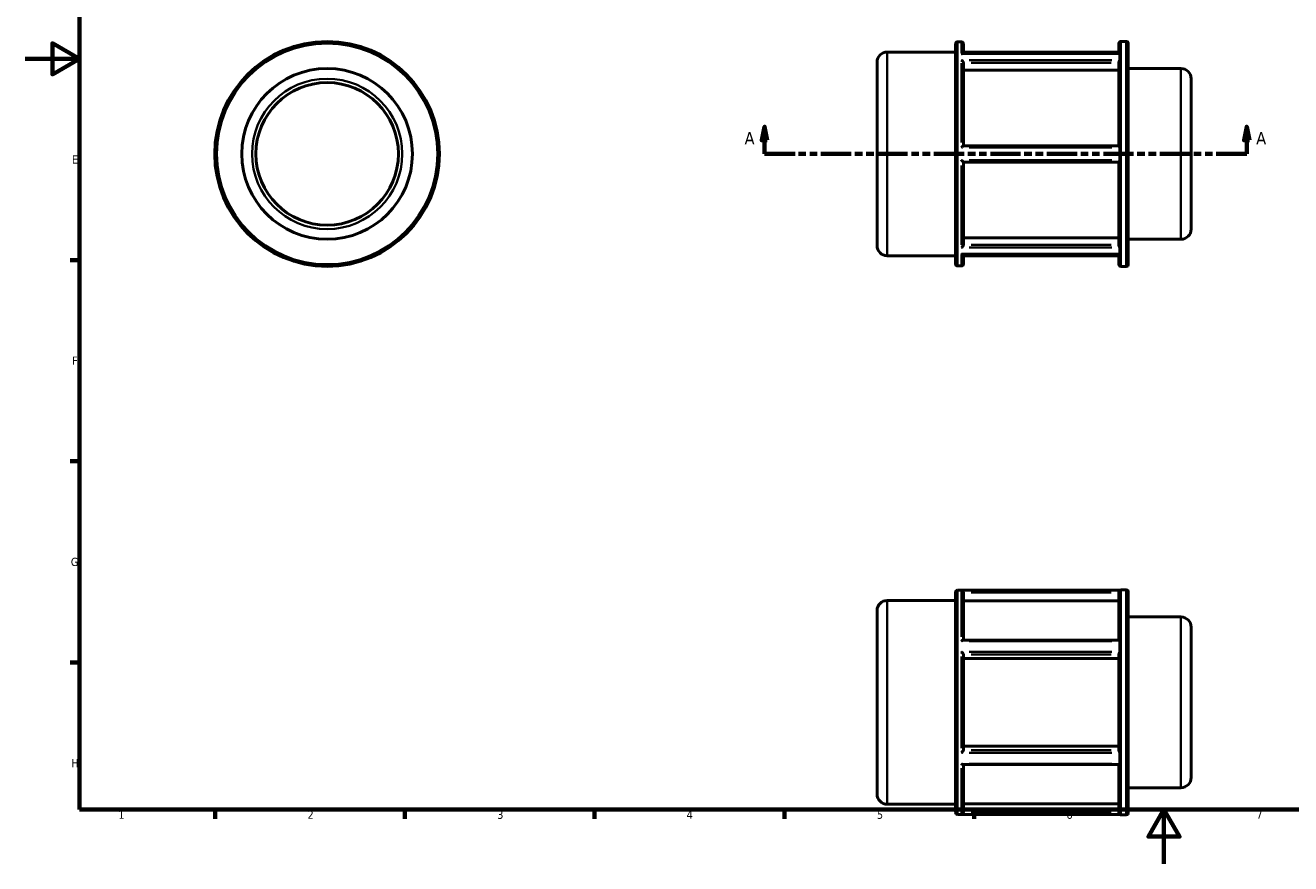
# Model space of a CAD drawing. Header units: millimetres. Extents: x 0 to 898, y 0 to 594.
# Tile 1 of 3: x 0 to 467, y 0 to 309. Entities that reach past the tile are written whole.
import ezdxf

# ---------------------------------------------------------------- set-up
doc = ezdxf.new("R2010")
doc.units = ezdxf.units.MM
doc.linetypes.add('DOUBLE_DASH_CHAIN', pattern=[1.2403, 0.6614, -0.0827, 0.1654, -0.0827, 0.1654, -0.0827])
for name, color, linetype, lineweight in [('Border (ANSI)', 7, 'Continuous', 70), ('Section Line (ANSI)', 7, 'DOUBLE_DASH_CHAIN', 70), ('Visible (ANSI)', 7, 'Continuous', 50), ('Visible Narrow (ANSI)', 7, 'Continuous', 35)]:
    doc.layers.add(name, color=color, linetype=linetype, lineweight=lineweight)
doc.styles.add('Label Text (ANSI)', font='tahoma.ttf')
doc.styles.add('Note Text (ANSI)', font='tahoma.ttf')

# ---------------------------------------------------------------- blocks, each defined once
blk = doc.blocks.new('Borders Default Border')
at = {"layer": 'Border (ANSI)'}
for p, q in [((20, 222.75), (16.55, 222.75)), ((20, 148.5), (16.55, 148.5)), ((20, 74.25), (16.55, 74.25)), ((70.08, 20), (70.08, 16.55)), ((140.17, 20), (140.17, 16.55)), ((210.25, 20), (210.25, 16.55)), ((280.33, 20), (280.33, 16.55)), ((350.42, 20), (350.42, 16.55))]:
    blk.add_line(p, q, dxfattribs=at)
at = {"layer": 'Border (ANSI)', "flags": 128}
for points in [[(20, 20), (20, 574), (821, 574), (821, 20), (20, 20)], [(0, 297), (20, 297), (10, 302.77), (10, 291.23), (20, 297)], [(420.5, 0), (420.5, 20), (414.73, 10), (426.27, 10), (420.5, 20)]]:
    blk.add_lwpolyline(points, dxfattribs=at)
at = {"layer": 'Border (ANSI)', "char_height": 3.05, "attachment_point": 7, "style": 'Note Text (ANSI)'}
for s, insert in [('E', (17.21, 258.35)), ('F', (17.29, 184.1)), ('G', (16.81, 109.79)), ('H', (16.97, 35.6)), ('1', (34.35, 16.55)), ('2', (104.2, 16.55)), ('3', (174.26, 16.49)), ('4', (244.23, 16.55)), ('5', (314.48, 16.49)), ('6', (384.49, 16.49)), ('7', (454.6, 16.55))]:
    blk.add_mtext(s, dxfattribs=dict(at, insert=insert))
blk = doc.blocks.new('2dTransSection0')
at = {"layer": 'Section Line (ANSI)', "linetype": 'Continuous'}
for p, q in [((272.98, 271.93), (271.98, 266.93)), ((272.98, 266.93), (272.98, 271.93)), ((273.98, 266.93), (272.98, 271.93)), ((451.08, 271.93), (450.08, 266.93)), ((451.08, 266.93), (451.08, 271.93)), ((452.08, 266.93), (451.08, 271.93)), ((271.98, 266.93), (273.98, 266.93)), ((272.98, 261.93), (272.98, 266.93)), ((450.08, 266.93), (452.08, 266.93)), ((451.08, 261.93), (451.08, 266.93)), ((272.98, 261.93), (284.24, 261.93)), ((439.83, 261.93), (451.08, 261.93))]:
    blk.add_line(p, q, dxfattribs=at)
at = {"layer": 'Section Line (ANSI)', "linetype": 'DOUBLE_DASH_CHAIN', "ltscale": 16.815035}
blk.add_line((272.98, 261.93), (451.08, 261.93), dxfattribs=at)
at = {"layer": 'Section Line (ANSI)', "linetype": 'Continuous', "flags": 128}
for points in [[(273.98, 266.93), (272.98, 271.93), (271.98, 266.93), (273.98, 266.93)], [(452.08, 266.93), (451.08, 271.93), (450.08, 266.93), (452.08, 266.93)]]:
    blk.add_lwpolyline(points, dxfattribs=at)
at = {"layer": 'Section Line (ANSI)'}
for points in [[(273.98, 266.93), (272.98, 271.93), (271.98, 266.93), (273.98, 266.93)], [(452.08, 266.93), (451.08, 271.93), (450.08, 266.93), (452.08, 266.93)]]:
    blk.add_solid(points, dxfattribs=at)
at = {"layer": 'Section Line (ANSI)', "char_height": 4.57, "attachment_point": 7, "style": 'Label Text (ANSI)'}
for insert in [(265.62, 265.43), (454.55, 265.43)]:
    blk.add_mtext('A', dxfattribs=dict(at, insert=insert))

msp = doc.modelspace()

# ---------------------------------------------------------------- linework, layer by layer
at = {"layer": 'Visible (ANSI)'}
for p, q in [((318.29, 299.519), (343.531, 299.519)), ((343.531, 221.328), (343.531, 302.527)), ((344.283, 303.279), (345.679, 303.279)), ((346.431, 302.527), (346.431, 298.913)), ((346.431, 299.519), (403.851, 299.519)), ((403.851, 298.913), (403.851, 302.676)), ((404.603, 303.427), (406.579, 303.427)), ((407.331, 302.676), (407.331, 221.179)), ((314.531, 228.095), (314.531, 295.76)), ((346.016, 298.913), (404.064, 298.913)), ((346.431, 295.487), (346.431, 264.935)), ((403.851, 264.928), (403.851, 295.62)), ((404.154, 298.832), (404.154, 296.535)), ((403.851, 292.875), (346.431, 292.875)), ((407.331, 293.427), (426.772, 293.427)), ((430.531, 289.668), (430.531, 234.187)), ((403.851, 264.935), (346.43, 264.935)), ((404.154, 264.225), (404.154, 259.63)), ((346.43, 258.92), (403.851, 258.92)), ((346.431, 258.92), (346.431, 228.368)), ((403.851, 228.235), (403.851, 258.927)), ((346.431, 230.98), (403.851, 230.98)), ((407.331, 230.427), (426.772, 230.427)), ((318.29, 224.335), (343.531, 224.335)), ((346.016, 224.942), (404.064, 224.942)), ((346.431, 224.942), (346.431, 221.328)), ((346.431, 224.335), (403.851, 224.335)), ((403.851, 221.179), (403.851, 224.942)), ((404.154, 227.32), (404.154, 225.023)), ((344.283, 220.576), (345.679, 220.576)), ((404.603, 220.427), (406.579, 220.427)), ((343.531, 18.929), (343.531, 100.128)), ((344.283, 100.88), (404.154, 100.88)), ((346.431, 100.017), (346.431, 82.502)), ((403.851, 82.502), (403.851, 100.166)), ((404.154, 100.88), (404.154, 100.816)), ((404.603, 101.029), (406.579, 101.029)), ((407.331, 100.277), (407.331, 18.781)), ((318.29, 97.121), (343.531, 97.121)), ((403.851, 97), (346.431, 97)), ((314.531, 25.696), (314.531, 93.362)), ((407.331, 91.029), (426.772, 91.029)), ((430.531, 87.27), (430.531, 31.788)), ((346.305, 82.502), (403.9, 82.502)), ((404.154, 82.162), (404.154, 78.183)), ((346.431, 77.168), (346.431, 41.889)), ((403.851, 75.66), (346.431, 75.66)), ((403.851, 41.809), (403.851, 77.249)), ((346.431, 43.397), (403.851, 43.397)), ((404.154, 40.875), (404.154, 36.896)), ((346.305, 36.555), (403.9, 36.555)), ((346.431, 36.555), (346.431, 19.041)), ((403.851, 18.891), (403.851, 36.555)), ((407.331, 28.029), (426.772, 28.029)), ((318.29, 21.937), (343.531, 21.937)), ((346.431, 22.057), (403.851, 22.057)), ((344.283, 18.178), (404.154, 18.178)), ((404.154, 18.241), (404.154, 18.178)), ((404.603, 18.029), (406.579, 18.029))]:
    msp.add_line(p, q, dxfattribs=at)
for radius in [41.5, 31.5, 26.314]:
    msp.add_circle((111.459, 261.927), radius, dxfattribs=at)
for centre, radius, start, end in [((318.29, 295.76), 3.759, 90, 180), ((344.283, 302.527), 0.752, 90, 180), ((345.679, 302.527), 0.752, 0, 90), ((404.603, 302.676), 0.752, 90, 180), ((406.579, 302.676), 0.752, 0, 90), ((426.772, 289.668), 3.759, 0, 90), ((426.772, 234.187), 3.759, 270, 0), ((318.29, 228.095), 3.759, 180, 270), ((344.283, 221.328), 0.752, 180, 270), ((345.679, 221.328), 0.752, 270, 0), ((404.603, 221.179), 0.752, 180, 270), ((406.579, 221.179), 0.752, 270, 0), ((344.283, 100.128), 0.752, 90, 180), ((404.603, 100.277), 0.752, 90, 126.67028), ((406.579, 100.277), 0.752, 0, 90), ((318.29, 93.362), 3.759, 90, 180), ((426.772, 87.27), 3.759, 0, 90), ((426.772, 31.788), 3.759, 270, 0), ((318.29, 25.696), 3.759, 180, 270), ((344.283, 18.929), 0.752, 180, 270), ((406.579, 18.781), 0.752, 270, 0), ((404.603, 18.781), 0.752, 233.32972, 270)]:
    msp.add_arc(centre, radius, start, end, dxfattribs=at)
for points, knots in [([(345.679, 298.832), (345.681, 298.832), (345.682, 298.833), (345.762, 298.869), (345.84, 298.893), (345.95, 298.91), (345.983, 298.913), (346.016, 298.913)], [-0.338979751, -0.338979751, -0.338979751, -0.338979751, -0.338305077, -0.338305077, -0.29745009, -0.29745009, -0.279431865, -0.279431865, -0.279431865, -0.279431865]), ([(346.43, 295.529), (346.425, 295.591), (346.41, 295.656), (346.361, 295.801), (346.323, 295.878), (346.219, 296.051), (346.147, 296.144), (346.012, 296.289), (345.949, 296.346), (345.819, 296.449), (345.751, 296.495), (345.682, 296.533), (345.681, 296.534), (345.679, 296.535)], [-0.13926822, -0.13926822, -0.13926822, -0.13926822, -0.1176359, -0.1176359, -0.09178611, -0.09178611, -0.05654401, -0.05654401, -0.0287821, -0.0287821, 0, 0, 0.00055083, 0.00055083, 0.00055083, 0.00055083]), ([(403.851, 295.62), (403.851, 295.624), (403.851, 295.628), (403.853, 295.701), (403.864, 295.772), (403.906, 295.933), (403.94, 296.021), (404.022, 296.202), (404.071, 296.292), (404.122, 296.405), (404.136, 296.44), (404.149, 296.488), (404.152, 296.503), (404.154, 296.523), (404.154, 296.529), (404.154, 296.535)], [0.33632262, 0.33632262, 0.33632262, 0.33632262, 0.33782948, 0.33782948, 0.36274378, 0.36274378, 0.39295211, 0.39295211, 0.42851226, 0.42851226, 0.44554315, 0.44554315, 0.45341327, 0.45341327, 0.45683841, 0.45683841, 0.45683841, 0.45683841]), ([(404.154, 298.832), (404.154, 298.836), (404.154, 298.839), (404.152, 298.853), (404.15, 298.861), (404.139, 298.884), (404.128, 298.895), (404.099, 298.909), (404.082, 298.913), (404.064, 298.913)], [0.456838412, 0.456838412, 0.456838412, 0.456838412, 0.459568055, 0.459568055, 0.466680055, 0.466680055, 0.480191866, 0.480191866, 0.493359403, 0.493359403, 0.493359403, 0.493359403]), ([(345.679, 264.225), (345.681, 264.226), (345.682, 264.227), (345.762, 264.307), (345.84, 264.386), (345.989, 264.533), (346.06, 264.602), (346.194, 264.731), (346.257, 264.791), (346.348, 264.873), (346.38, 264.9), (346.417, 264.929), (346.426, 264.935), (346.43, 264.935)], [-0.33897975, -0.33897975, -0.33897975, -0.33897975, -0.33830508, -0.33830508, -0.29745009, -0.29745009, -0.25850284, -0.25850284, -0.21836046, -0.21836046, -0.1883053, -0.1883053, -0.1677002, -0.1677002, -0.1677002, -0.1677002]), ([(404.154, 264.225), (404.154, 264.233), (404.154, 264.242), (404.152, 264.273), (404.15, 264.295), (404.139, 264.361), (404.128, 264.403), (404.08, 264.537), (404.029, 264.627), (403.941, 264.772), (403.904, 264.828), (403.862, 264.897), (403.851, 264.918), (403.851, 264.928)], [0.521685, 0.521685, 0.521685, 0.521685, 0.52517889, 0.52517889, 0.5343506, 0.5343506, 0.55197894, 0.55197894, 0.59312002, 0.59312002, 0.62733924, 0.62733924, 0.65200869, 0.65200869, 0.65200869, 0.65200869]), ([(346.43, 258.92), (346.425, 258.92), (346.41, 258.93), (346.361, 258.971), (346.323, 259.004), (346.219, 259.1), (346.147, 259.169), (346.012, 259.3), (345.949, 259.362), (345.819, 259.49), (345.751, 259.558), (345.682, 259.627), (345.681, 259.629), (345.679, 259.63)], [-0.13926822, -0.13926822, -0.13926822, -0.13926822, -0.1176359, -0.1176359, -0.09178611, -0.09178611, -0.05654401, -0.05654401, -0.0287821, -0.0287821, 0, 0, 0.00055083, 0.00055083, 0.00055083, 0.00055083]), ([(403.851, 258.927), (403.851, 258.927), (403.851, 258.928), (403.853, 258.94), (403.864, 258.962), (403.906, 259.031), (403.94, 259.082), (404.023, 259.216), (404.071, 259.301), (404.122, 259.433), (404.136, 259.479), (404.149, 259.551), (404.152, 259.574), (404.154, 259.609), (404.154, 259.619), (404.154, 259.63)], [0.37376779, 0.37376779, 0.37376779, 0.37376779, 0.37557981, 0.37557981, 0.40558872, 0.40558872, 0.44239048, 0.44239048, 0.4861947, 0.4861947, 0.50741312, 0.50741312, 0.51733223, 0.51733223, 0.521685, 0.521685, 0.521685, 0.521685]), ([(345.679, 227.32), (345.681, 227.321), (345.682, 227.322), (345.762, 227.366), (345.84, 227.42), (345.989, 227.544), (346.06, 227.614), (346.194, 227.772), (346.257, 227.861), (346.348, 228.028), (346.38, 228.102), (346.417, 228.228), (346.426, 228.278), (346.43, 228.325)], [-0.33897975, -0.33897975, -0.33897975, -0.33897975, -0.33830508, -0.33830508, -0.29745009, -0.29745009, -0.25850284, -0.25850284, -0.21836046, -0.21836046, -0.1883053, -0.1883053, -0.1677002, -0.1677002, -0.1677002, -0.1677002]), ([(346.016, 224.942), (345.973, 224.942), (345.929, 224.947), (345.819, 224.968), (345.751, 224.991), (345.682, 225.022), (345.681, 225.022), (345.679, 225.023)], [-0.048079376, -0.048079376, -0.048079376, -0.048079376, -0.028782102, -0.028782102, 0, 0, 0.000550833, 0.000550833, 0.000550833, 0.000550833]), ([(404.154, 227.32), (404.154, 227.325), (404.154, 227.33), (404.152, 227.348), (404.15, 227.361), (404.139, 227.404), (404.128, 227.435), (404.08, 227.545), (404.03, 227.637), (403.941, 227.83), (403.904, 227.925), (403.862, 228.094), (403.851, 228.165), (403.851, 228.235)], [0.456838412, 0.456838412, 0.456838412, 0.456838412, 0.459568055, 0.459568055, 0.466680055, 0.466680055, 0.480191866, 0.480191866, 0.511367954, 0.511367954, 0.537035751, 0.537035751, 0.555353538, 0.555353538, 0.555353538, 0.555353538]), ([(404.064, 224.942), (404.079, 224.942), (404.093, 224.944), (404.122, 224.956), (404.136, 224.967), (404.149, 224.99), (404.152, 224.999), (404.154, 225.013), (404.154, 225.018), (404.154, 225.023)], [0.415780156, 0.415780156, 0.415780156, 0.415780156, 0.42851226, 0.42851226, 0.445543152, 0.445543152, 0.453413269, 0.453413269, 0.456838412, 0.456838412, 0.456838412, 0.456838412]), ([(346.43, 100.065), (346.425, 100.137), (346.41, 100.206), (346.361, 100.349), (346.323, 100.419), (346.219, 100.564), (346.147, 100.631), (346.012, 100.723), (345.949, 100.754), (345.819, 100.798), (345.751, 100.812), (345.682, 100.816), (345.681, 100.816), (345.679, 100.816)], [-0.13926822, -0.13926822, -0.13926822, -0.13926822, -0.1176359, -0.1176359, -0.09178611, -0.09178611, -0.05654401, -0.05654401, -0.0287821, -0.0287821, 0, 0, 0.00055083, 0.00055083, 0.00055083, 0.00055083]), ([(403.851, 100.166), (403.851, 100.171), (403.851, 100.175), (403.853, 100.252), (403.864, 100.322), (403.906, 100.468), (403.94, 100.54), (404.023, 100.672), (404.071, 100.726), (404.122, 100.78), (404.136, 100.794), (404.149, 100.808), (404.152, 100.811), (404.154, 100.815), (404.154, 100.816), (404.154, 100.816)], [0.37376779, 0.37376779, 0.37376779, 0.37376779, 0.37557981, 0.37557981, 0.40558872, 0.40558872, 0.44239048, 0.44239048, 0.4861947, 0.4861947, 0.50741312, 0.50741312, 0.51733223, 0.51733223, 0.521685, 0.521685, 0.521685, 0.521685]), ([(345.679, 82.162), (345.681, 82.163), (345.682, 82.164), (345.762, 82.231), (345.84, 82.291), (345.989, 82.388), (346.06, 82.428), (346.192, 82.485), (346.254, 82.502), (346.305, 82.502)], [-0.33897975, -0.33897975, -0.33897975, -0.33897975, -0.33830508, -0.33830508, -0.29745009, -0.29745009, -0.25850284, -0.25850284, -0.21933444, -0.21933444, -0.21933444, -0.21933444]), ([(404.154, 82.162), (404.154, 82.169), (404.154, 82.176), (404.152, 82.202), (404.15, 82.22), (404.139, 82.27), (404.128, 82.301), (404.08, 82.392), (404.03, 82.443), (403.951, 82.492), (403.923, 82.502), (403.9, 82.502)], [0.456838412, 0.456838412, 0.456838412, 0.456838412, 0.459568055, 0.459568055, 0.466680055, 0.466680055, 0.480191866, 0.480191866, 0.511367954, 0.511367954, 0.530490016, 0.530490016, 0.530490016, 0.530490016]), ([(346.43, 77.193), (346.425, 77.228), (346.41, 77.272), (346.361, 77.379), (346.323, 77.443), (346.219, 77.598), (346.147, 77.691), (346.012, 77.85), (345.949, 77.919), (345.819, 78.053), (345.751, 78.118), (345.682, 78.181), (345.681, 78.182), (345.679, 78.183)], [-0.13926822, -0.13926822, -0.13926822, -0.13926822, -0.1176359, -0.1176359, -0.09178611, -0.09178611, -0.05654401, -0.05654401, -0.0287821, -0.0287821, 0, 0, 0.00055083, 0.00055083, 0.00055083, 0.00055083]), ([(403.851, 77.249), (403.851, 77.252), (403.851, 77.254), (403.853, 77.303), (403.864, 77.357), (403.906, 77.49), (403.94, 77.57), (404.022, 77.752), (404.071, 77.852), (404.122, 77.994), (404.136, 78.041), (404.149, 78.11), (404.152, 78.132), (404.154, 78.164), (404.154, 78.173), (404.154, 78.183)], [0.33632262, 0.33632262, 0.33632262, 0.33632262, 0.33782948, 0.33782948, 0.36274378, 0.36274378, 0.39295211, 0.39295211, 0.42851226, 0.42851226, 0.44554315, 0.44554315, 0.45341327, 0.45341327, 0.45683841, 0.45683841, 0.45683841, 0.45683841]), ([(345.679, 40.875), (345.681, 40.876), (345.682, 40.877), (345.762, 40.949), (345.84, 41.025), (345.989, 41.182), (346.06, 41.262), (346.194, 41.428), (346.257, 41.514), (346.348, 41.657), (346.38, 41.716), (346.417, 41.805), (346.426, 41.837), (346.43, 41.865)], [-0.33897975, -0.33897975, -0.33897975, -0.33897975, -0.33830508, -0.33830508, -0.29745009, -0.29745009, -0.25850284, -0.25850284, -0.21836046, -0.21836046, -0.1883053, -0.1883053, -0.1677002, -0.1677002, -0.1677002, -0.1677002]), ([(404.154, 40.875), (404.154, 40.882), (404.154, 40.89), (404.152, 40.918), (404.15, 40.939), (404.139, 41.002), (404.128, 41.044), (404.08, 41.184), (404.03, 41.29), (403.941, 41.485), (403.904, 41.572), (403.862, 41.71), (403.851, 41.763), (403.851, 41.809)], [0.456838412, 0.456838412, 0.456838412, 0.456838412, 0.459568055, 0.459568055, 0.466680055, 0.466680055, 0.480191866, 0.480191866, 0.511367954, 0.511367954, 0.537035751, 0.537035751, 0.555353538, 0.555353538, 0.555353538, 0.555353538]), ([(346.305, 36.555), (346.297, 36.555), (346.288, 36.556), (346.219, 36.563), (346.147, 36.588), (346.012, 36.656), (345.949, 36.694), (345.819, 36.784), (345.751, 36.835), (345.682, 36.893), (345.681, 36.895), (345.679, 36.896)], [-0.097134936, -0.097134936, -0.097134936, -0.097134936, -0.091786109, -0.091786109, -0.056544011, -0.056544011, -0.028782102, -0.028782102, 0, 0, 0.000550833, 0.000550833, 0.000550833, 0.000550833]), ([(403.9, 36.555), (403.922, 36.555), (403.949, 36.564), (404.022, 36.609), (404.071, 36.655), (404.122, 36.743), (404.136, 36.776), (404.149, 36.831), (404.152, 36.85), (404.154, 36.878), (404.154, 36.887), (404.154, 36.896)], [0.369645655, 0.369645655, 0.369645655, 0.369645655, 0.392952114, 0.392952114, 0.42851226, 0.42851226, 0.445543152, 0.445543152, 0.453413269, 0.453413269, 0.456838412, 0.456838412, 0.456838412, 0.456838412]), ([(345.679, 18.241), (345.681, 18.242), (345.682, 18.242), (345.762, 18.246), (345.84, 18.264), (345.989, 18.322), (346.06, 18.363), (346.194, 18.47), (346.257, 18.539), (346.348, 18.684), (346.38, 18.754), (346.417, 18.883), (346.426, 18.937), (346.43, 18.992)], [-0.33897975, -0.33897975, -0.33897975, -0.33897975, -0.33830508, -0.33830508, -0.29745009, -0.29745009, -0.25850284, -0.25850284, -0.21836046, -0.21836046, -0.1883053, -0.1883053, -0.1677002, -0.1677002, -0.1677002, -0.1677002]), ([(404.154, 18.241), (404.154, 18.242), (404.154, 18.243), (404.152, 18.245), (404.15, 18.248), (404.139, 18.26), (404.128, 18.272), (404.08, 18.321), (404.029, 18.376), (403.941, 18.516), (403.904, 18.593), (403.862, 18.748), (403.851, 18.818), (403.851, 18.891)], [0.521685, 0.521685, 0.521685, 0.521685, 0.52517889, 0.52517889, 0.5343506, 0.5343506, 0.55197894, 0.55197894, 0.59312002, 0.59312002, 0.62733924, 0.62733924, 0.65200869, 0.65200869, 0.65200869, 0.65200869])]:
    msp.add_open_spline(points, degree=3, knots=knots, dxfattribs=at)
for points in [[(346.431, 295.487), (346.431, 295.501), (346.431, 295.515), (346.43, 295.529)], [(346.43, 228.325), (346.431, 228.34), (346.431, 228.354), (346.431, 228.368)], [(346.431, 100.017), (346.431, 100.032), (346.431, 100.049), (346.43, 100.065)], [(346.431, 77.168), (346.431, 77.176), (346.431, 77.184), (346.43, 77.193)], [(346.43, 41.865), (346.431, 41.873), (346.431, 41.881), (346.431, 41.889)], [(346.43, 18.992), (346.431, 19.009), (346.431, 19.025), (346.431, 19.041)]]:
    msp.add_open_spline(points, degree=3, dxfattribs=at)
at = {"layer": 'Visible Narrow (ANSI)'}
for p, q in [((344.283, 302.769), (344.283, 221.085)), ((345.679, 299.258), (345.679, 303.267)), ((404.603, 302.916), (404.603, 220.938)), ((406.579, 220.938), (406.579, 302.916)), ((318.29, 299.057), (318.29, 224.798)), ((345.679, 266.154), (345.679, 295.438)), ((348.603, 298.832), (401.23, 298.832)), ((401.23, 296.535), (348.603, 296.535)), ((349.301, 295.529), (400.98, 295.529)), ((426.772, 230.815), (426.772, 293.04)), ((348.603, 264.225), (401.23, 264.225)), ((345.679, 228.417), (345.679, 257.701)), ((401.23, 259.63), (348.603, 259.63)), ((345.679, 220.587), (345.679, 224.596)), ((348.603, 227.32), (401.23, 227.32)), ((401.23, 225.023), (348.603, 225.023)), ((400.98, 228.325), (349.301, 228.325)), ((344.283, 100.371), (344.283, 18.687)), ((345.679, 83.756), (345.679, 100.663)), ((401.23, 100.816), (348.603, 100.816)), ((349.301, 100.065), (400.98, 100.065)), ((404.603, 100.518), (404.603, 18.54)), ((406.579, 18.54), (406.579, 100.518)), ((318.29, 96.658), (318.29, 22.4)), ((426.772, 28.417), (426.772, 90.641)), ((348.603, 82.162), (401.23, 82.162)), ((345.679, 42.622), (345.679, 76.436)), ((401.23, 78.183), (348.603, 78.183)), ((349.301, 77.193), (400.98, 77.193)), ((348.603, 40.875), (401.23, 40.875)), ((400.98, 41.865), (349.301, 41.865)), ((345.679, 18.394), (345.679, 35.301)), ((401.23, 36.896), (348.603, 36.896)), ((400.98, 18.992), (349.301, 18.992)), ((348.603, 18.241), (401.23, 18.241))]:
    msp.add_line(p, q, dxfattribs=at)
for radius in [40.748, 27.741]:
    msp.add_circle((111.459, 261.927), radius, dxfattribs=at)

# ---------------------------------------------------------------- block references
msp.add_blockref('Borders Default Border', (0, 0))
at = {"layer": 'Section Line (ANSI)'}
msp.add_blockref('2dTransSection0', (0, 0), dxfattribs=at)

doc.saveas('drawing.dxf')
